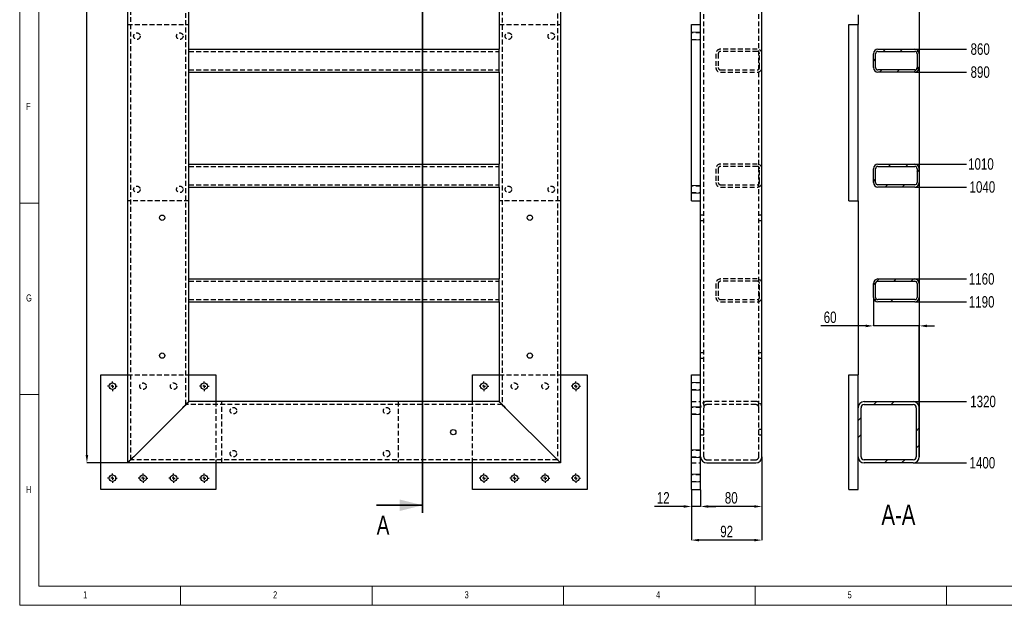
# Model space of a CAD drawing. Header units: millimetres. Extents: x 5 to 589, y -18 to 415.
# Tile 1 of 10: x 5 to 262, y 5 to 158. Entities that reach past the tile are written whole.
import ezdxf

# ---------------------------------------------------------------- set-up
doc = ezdxf.new("R2010")
doc.units = ezdxf.units.MM
doc.header["$PDSIZE"] = -1
doc.linetypes.add('CENTERX2', pattern=[20.32, 12.7, -2.54, 2.54, -2.54])
doc.linetypes.add('HIDDEN', pattern=[1.905, 1.27, -0.635])
for name, color, linetype in [('COTES', 1, 'Continuous'), ('NOTES', 6, 'Continuous'), ('TRAIT-FINS', 9, 'Continuous'), ('TRAIT-MIXTES', 3, 'CENTERX2'), ('TRAIT-TIRET', 2, 'HIDDEN')]:
    doc.layers.add(name, color=color, linetype=linetype)
doc.layers.add('TRAIT-FORT', color=4, linetype='Continuous', lineweight=25)
doc.styles.add('SLDTEXTSTYLE0', font='TXT', dxfattribs={"width": 0.75})
doc.dimstyles.new('SLDDIMSTYLE0', dxfattribs={"dimtxt": 3, "dimasz": 2, "dimexe": 0, "dimexo": 0.0625, "dimgap": 0.75, "dimtad": 1, "dimdec": 0, "dimlfac": 5, "dimrnd": 1e-09, "dimzin": 12, "dimdsep": 46, "dimtxsty": 'SLDTEXTSTYLE0', "dimsah": 1, "dimcen": 0.09, "dimadec": 0, "dimazin": 3, "dimtfac": 1, "dimtdec": 0, "dimtofl": 0, "dimtmove": 0, "dimatfit": 3, "dimfxl": 1, "dimfrac": 2, "dimtolj": 1, "dimtzin": 12, "dimarcsym": 0})
doc.dimstyles.new('SLDDIMSTYLE1', dxfattribs={"dimtxt": 3, "dimasz": 2, "dimexe": 0, "dimexo": 0.0625, "dimgap": 0.75, "dimtad": 1, "dimdec": 0, "dimlfac": 5, "dimrnd": 1e-09, "dimzin": 12, "dimdsep": 46, "dimtxsty": 'SLDTEXTSTYLE0', "dimsah": 1, "dimcen": 0.09, "dimadec": 0, "dimazin": 3, "dimtfac": 1, "dimtdec": 0, "dimtmove": 0, "dimatfit": 0, "dimfxl": 1, "dimfrac": 2, "dimtolj": 1, "dimtzin": 12, "dimarcsym": 0})
doc.dimstyles.new('SLDDIMSTYLE3', dxfattribs={"dimtxt": 3, "dimasz": 2, "dimexe": 0, "dimexo": 0.0625, "dimgap": 0.75, "dimtad": 0, "dimtih": 1, "dimtoh": 1, "dimdec": 0, "dimlfac": 5, "dimrnd": 1e-09, "dimzin": 12, "dimdsep": 46, "dimtxsty": 'SLDTEXTSTYLE0', "dimsah": 1, "dimcen": 0.09, "dimadec": 0, "dimazin": 3, "dimtfac": 1, "dimtdec": 0, "dimtofl": 0, "dimtmove": 0, "dimatfit": 3, "dimfxl": 1, "dimfrac": 2, "dimtolj": 1, "dimtzin": 12, "dimarcsym": 0})
pattern_1 = [(45, (0, 0), (-13.4704, 13.4704), []), (45, (4.49, 2e-323), (-13.4704, 13.4704), []), (45, (8.98, 4e-323), (-13.4704, 13.4704), []), (45, (13.47, 6e-323), (-13.4704, 13.4704), [])]

# ---------------------------------------------------------------- blocks, each defined once
blk = doc.blocks.new('_D_2')
at = {"layer": 'COTES', "color": 0, "lineweight": -2, "transparency": 16777216}
for p, q in [((33.14, 322.2), (22.56, 322.2)), ((22.56, 44.2), (22.56, 320.2)), ((33.14, 42.2), (22.56, 42.2))]:
    blk.add_line(p, q, dxfattribs=at)
at = {"layer": 'COTES', "color": 0, "transparency": 16777216}
for points in [[(22.22, 320.2), (22.89, 320.2), (22.56, 322.2)], [(22.22, 44.2), (22.89, 44.2), (22.56, 42.2)]]:
    blk.add_solid(points, dxfattribs=at)
at = {"layer": 'Defpoints', "color": 0, "transparency": 16777216}
for p in [(22.56, 322.2), (33.2, 322.2), (33.2, 42.2)]:
    blk.add_point(p, dxfattribs=at)
at = {"layer": 'COTES', "color": 0, "transparency": 16777216, "insert": (18.81, 182.2), "char_height": 3, "attachment_point": 2, "rotation": 90, "style": 'SLDTEXTSTYLE0'}
blk.add_mtext('\\A1;1400', dxfattribs=at)
blk = doc.blocks.new('SW_CENTERMARKSYMBOL_1')
at = {"layer": 'TRAIT-MIXTES', "color": 0}
for p, q in [((-0.8, 0), (-1.25, 0)), ((0, 0), (-0.4, 0)), ((0, 0.8), (0, 1.25)), ((0, 0), (0, 0.4)), ((0, 0), (0, -0.4)), ((0, 0), (0.4, 0)), ((0.8, 0), (1.25, 0)), ((0, -0.8), (0, -1.25))]:
    blk.add_line(p, q, dxfattribs=at)
blk = doc.blocks.new('SW_CENTERMARKSYMBOL_2')
at = {"layer": 'TRAIT-MIXTES', "color": 0}
for p, q in [((-0.8, 0), (-1.25, 0)), ((0, 0), (-0.4, 0)), ((0, 0.8), (0, 1.25)), ((0, 0), (0, 0.4)), ((0, 0), (0, -0.4)), ((0, 0), (0.4, 0)), ((0.8, 0), (1.25, 0)), ((0, -0.8), (0, -1.25))]:
    blk.add_line(p, q, dxfattribs=at)
blk = doc.blocks.new('SW_CENTERMARKSYMBOL_3')
at = {"layer": 'TRAIT-MIXTES', "color": 0}
for p, q in [((-0.8, 0), (-1.25, 0)), ((0, 0), (-0.4, 0)), ((0, 0.8), (0, 1.25)), ((0, 0), (0, 0.4)), ((0, 0), (0, -0.4)), ((0, 0), (0.4, 0)), ((0.8, 0), (1.25, 0)), ((0, -0.8), (0, -1.25))]:
    blk.add_line(p, q, dxfattribs=at)
blk = doc.blocks.new('SW_CENTERMARKSYMBOL_4')
at = {"layer": 'TRAIT-MIXTES', "color": 0}
for p, q in [((-0.8, 0), (-1.25, 0)), ((0, 0), (-0.4, 0)), ((0, 0.8), (0, 1.25)), ((0, 0), (0, 0.4)), ((0, 0), (0, -0.4)), ((0, 0), (0.4, 0)), ((0.8, 0), (1.25, 0)), ((0, -0.8), (0, -1.25))]:
    blk.add_line(p, q, dxfattribs=at)
blk = doc.blocks.new('SW_CENTERMARKSYMBOL_5')
at = {"layer": 'TRAIT-MIXTES', "color": 0}
for p, q in [((-0.8, 0), (-1.25, 0)), ((0, 0), (-0.4, 0)), ((0, 0.8), (0, 1.25)), ((0, 0), (0, 0.4)), ((0, 0), (0, -0.4)), ((0, 0), (0.4, 0)), ((0.8, 0), (1.25, 0)), ((0, -0.8), (0, -1.25))]:
    blk.add_line(p, q, dxfattribs=at)
blk = doc.blocks.new('SW_CENTERMARKSYMBOL_6')
at = {"layer": 'TRAIT-MIXTES', "color": 0}
for p, q in [((-0.8, 0), (-1.25, 0)), ((0, 0), (-0.4, 0)), ((0, 0.8), (0, 1.25)), ((0, 0), (0, 0.4)), ((0, 0), (0, -0.4)), ((0, 0), (0.4, 0)), ((0.8, 0), (1.25, 0)), ((0, -0.8), (0, -1.25))]:
    blk.add_line(p, q, dxfattribs=at)
blk = doc.blocks.new('SW_CENTERMARKSYMBOL_11')
at = {"layer": 'TRAIT-MIXTES', "color": 0}
for p, q in [((-0.8, 0), (-1.25, 0)), ((0, 0), (-0.4, 0)), ((0, 0.8), (0, 1.25)), ((0, 0), (0, 0.4)), ((0, 0), (0, -0.4)), ((0, 0), (0.4, 0)), ((0.8, 0), (1.25, 0)), ((0, -0.8), (0, -1.25))]:
    blk.add_line(p, q, dxfattribs=at)
blk = doc.blocks.new('SW_CENTERMARKSYMBOL_12')
at = {"layer": 'TRAIT-MIXTES', "color": 0}
for p, q in [((-0.8, 0), (-1.25, 0)), ((0, 0), (-0.4, 0)), ((0, 0.8), (0, 1.25)), ((0, 0), (0, 0.4)), ((0, 0), (0, -0.4)), ((0, 0), (0.4, 0)), ((0.8, 0), (1.25, 0)), ((0, -0.8), (0, -1.25))]:
    blk.add_line(p, q, dxfattribs=at)
blk = doc.blocks.new('SW_CENTERMARKSYMBOL_13')
at = {"layer": 'TRAIT-MIXTES', "color": 0}
for p, q in [((-0.8, 0), (-1.25, 0)), ((0, 0), (-0.4, 0)), ((0, 0.8), (0, 1.25)), ((0, 0), (0, 0.4)), ((0, 0), (0, -0.4)), ((0, 0), (0.4, 0)), ((0.8, 0), (1.25, 0)), ((0, -0.8), (0, -1.25))]:
    blk.add_line(p, q, dxfattribs=at)
blk = doc.blocks.new('SW_CENTERMARKSYMBOL_14')
at = {"layer": 'TRAIT-MIXTES', "color": 0}
for p, q in [((-0.8, 0), (-1.25, 0)), ((0, 0), (-0.4, 0)), ((0, 0.8), (0, 1.25)), ((0, 0), (0, 0.4)), ((0, 0), (0, -0.4)), ((0, 0), (0.4, 0)), ((0.8, 0), (1.25, 0)), ((0, -0.8), (0, -1.25))]:
    blk.add_line(p, q, dxfattribs=at)
blk = doc.blocks.new('SW_CENTERMARKSYMBOL_15')
at = {"layer": 'TRAIT-MIXTES', "color": 0}
for p, q in [((-0.8, 0), (-1.25, 0)), ((0, 0), (-0.4, 0)), ((0, 0.8), (0, 1.25)), ((0, 0), (0, 0.4)), ((0, 0), (0, -0.4)), ((0, 0), (0.4, 0)), ((0.8, 0), (1.25, 0)), ((0, -0.8), (0, -1.25))]:
    blk.add_line(p, q, dxfattribs=at)
blk = doc.blocks.new('SW_CENTERMARKSYMBOL_16')
at = {"layer": 'TRAIT-MIXTES', "color": 0}
for p, q in [((-0.8, 0), (-1.25, 0)), ((0, 0), (-0.4, 0)), ((0, 0.8), (0, 1.25)), ((0, 0), (0, 0.4)), ((0, 0), (0, -0.4)), ((0, 0), (0.4, 0)), ((0.8, 0), (1.25, 0)), ((0, -0.8), (0, -1.25))]:
    blk.add_line(p, q, dxfattribs=at)
blk = doc.blocks.new('_D_17')
at = {"layer": 'COTES', "color": 0, "lineweight": -2, "transparency": 16777216}
blk.add_line((238.75, 150.2), (252.23, 150.2), dxfattribs=at)
at = {"layer": 'Defpoints', "color": 0, "transparency": 16777216}
for p in [(238.29, 322.2), (238.69, 150.2), (252.23, 150.2)]:
    blk.add_point(p, dxfattribs=at)
at = {"layer": 'COTES', "color": 0, "transparency": 16777216, "insert": (255.79, 150.2), "char_height": 3, "attachment_point": 5, "style": 'SLDTEXTSTYLE0'}
blk.add_mtext('\\A1;860', dxfattribs=at)
blk = doc.blocks.new('_D_18')
at = {"layer": 'COTES', "color": 0, "lineweight": -2, "transparency": 16777216}
blk.add_line((238.75, 144.2), (252.23, 144.2), dxfattribs=at)
at = {"layer": 'Defpoints', "color": 0, "transparency": 16777216}
for p in [(238.29, 322.2), (238.69, 144.2), (252.23, 144.2)]:
    blk.add_point(p, dxfattribs=at)
at = {"layer": 'COTES', "color": 0, "transparency": 16777216, "insert": (255.79, 144.2), "char_height": 3, "attachment_point": 5, "style": 'SLDTEXTSTYLE0'}
blk.add_mtext('\\A1;890', dxfattribs=at)
blk = doc.blocks.new('_D_19')
at = {"layer": 'COTES', "color": 0, "lineweight": -2, "transparency": 16777216}
blk.add_line((238.75, 120.2), (252.23, 120.2), dxfattribs=at)
at = {"layer": 'Defpoints', "color": 0, "transparency": 16777216}
for p in [(238.29, 322.2), (238.69, 120.2), (252.23, 120.2)]:
    blk.add_point(p, dxfattribs=at)
at = {"layer": 'COTES', "color": 0, "transparency": 16777216, "insert": (255.98, 120.2), "char_height": 3, "attachment_point": 5, "style": 'SLDTEXTSTYLE0'}
blk.add_mtext('\\A1;1010', dxfattribs=at)
blk = doc.blocks.new('_D_20')
at = {"layer": 'COTES', "color": 0, "lineweight": -2, "transparency": 16777216}
blk.add_line((238.75, 114.2), (252.23, 114.2), dxfattribs=at)
at = {"layer": 'Defpoints', "color": 0, "transparency": 16777216}
for p in [(238.29, 322.2), (238.69, 114.2), (252.23, 114.2)]:
    blk.add_point(p, dxfattribs=at)
at = {"layer": 'COTES', "color": 0, "transparency": 16777216, "insert": (256.36, 114.2), "char_height": 3, "attachment_point": 5, "style": 'SLDTEXTSTYLE0'}
blk.add_mtext('\\A1;1040', dxfattribs=at)
blk = doc.blocks.new('_D_21')
at = {"layer": 'COTES', "color": 0, "lineweight": -2, "transparency": 16777216}
blk.add_line((238.75, 90.2), (252.23, 90.2), dxfattribs=at)
at = {"layer": 'Defpoints', "color": 0, "transparency": 16777216}
for p in [(238.29, 322.2), (238.69, 90.2), (252.23, 90.2)]:
    blk.add_point(p, dxfattribs=at)
at = {"layer": 'COTES', "color": 0, "transparency": 16777216, "insert": (256.17, 90.2), "char_height": 3, "attachment_point": 5, "style": 'SLDTEXTSTYLE0'}
blk.add_mtext('\\A1;1160', dxfattribs=at)
blk = doc.blocks.new('_D_22')
at = {"layer": 'COTES', "color": 0, "lineweight": -2, "transparency": 16777216}
blk.add_line((238.75, 84.2), (252.23, 84.2), dxfattribs=at)
at = {"layer": 'Defpoints', "color": 0, "transparency": 16777216}
for p in [(238.29, 322.2), (238.69, 84.2), (252.23, 84.2)]:
    blk.add_point(p, dxfattribs=at)
at = {"layer": 'COTES', "color": 0, "transparency": 16777216, "insert": (256.17, 84.2), "char_height": 3, "attachment_point": 5, "style": 'SLDTEXTSTYLE0'}
blk.add_mtext('\\A1;1190', dxfattribs=at)
blk = doc.blocks.new('_D_23')
at = {"layer": 'COTES', "color": 0, "lineweight": -2, "transparency": 16777216}
blk.add_line((238.35, 58.2), (252.23, 58.2), dxfattribs=at)
at = {"layer": 'Defpoints', "color": 0, "transparency": 16777216}
for p in [(238.29, 322.2), (238.29, 58.2), (252.23, 58.2)]:
    blk.add_point(p, dxfattribs=at)
at = {"layer": 'COTES', "color": 0, "transparency": 16777216, "insert": (256.54, 58.2), "char_height": 3, "attachment_point": 5, "style": 'SLDTEXTSTYLE0'}
blk.add_mtext('\\A1;1320', dxfattribs=at)
blk = doc.blocks.new('_D_24')
at = {"layer": 'COTES', "color": 0, "lineweight": -2, "transparency": 16777216}
blk.add_line((238.35, 42.2), (252.23, 42.2), dxfattribs=at)
at = {"layer": 'Defpoints', "color": 0, "transparency": 16777216}
for p in [(238.29, 322.2), (238.29, 42.2), (252.23, 42.2)]:
    blk.add_point(p, dxfattribs=at)
at = {"layer": 'COTES', "color": 0, "transparency": 16777216, "insert": (256.36, 42.2), "char_height": 3, "attachment_point": 5, "style": 'SLDTEXTSTYLE0'}
blk.add_mtext('\\A1;1400', dxfattribs=at)
blk = doc.blocks.new('_D_25')
at = {"layer": 'COTES', "color": 0, "lineweight": -2, "transparency": 16777216}
for p, q in [((227.89, 85.33), (227.89, 77.95)), ((225.89, 77.95), (214.16, 77.95)), ((239.89, 77.95), (227.89, 77.95)), ((239.89, 43.86), (239.89, 77.95)), ((241.89, 77.95), (243.89, 77.95))]:
    blk.add_line(p, q, dxfattribs=at)
at = {"layer": 'COTES', "color": 0, "transparency": 16777216}
for points in [[(225.89, 78.28), (225.89, 77.61), (227.89, 77.95)], [(241.89, 78.28), (241.89, 77.61), (239.89, 77.95)]]:
    blk.add_solid(points, dxfattribs=at)
at = {"layer": 'Defpoints', "color": 0, "transparency": 16777216}
for p in [(227.89, 85.4), (227.89, 77.95), (239.89, 43.8)]:
    blk.add_point(p, dxfattribs=at)
at = {"layer": 'COTES', "color": 0, "transparency": 16777216, "insert": (216.6, 81.7), "char_height": 3, "attachment_point": 2, "style": 'SLDTEXTSTYLE0'}
blk.add_mtext('\\A1;60', dxfattribs=at)
blk = doc.blocks.new('_D_74')
at = {"layer": 'COTES', "color": 0, "lineweight": -2, "transparency": 16777216}
for p, q in [((198.79, 43.73), (198.79, 22.02)), ((180.39, 35.13), (180.39, 22.02)), ((196.79, 22.02), (182.39, 22.02))]:
    blk.add_line(p, q, dxfattribs=at)
at = {"layer": 'COTES', "color": 0, "transparency": 16777216}
for points in [[(182.39, 22.35), (182.39, 21.68), (180.39, 22.02)], [(196.79, 22.35), (196.79, 21.68), (198.79, 22.02)]]:
    blk.add_solid(points, dxfattribs=at)
at = {"layer": 'Defpoints', "color": 0, "transparency": 16777216}
for p in [(198.79, 43.8), (180.39, 35.2), (180.39, 22.02)]:
    blk.add_point(p, dxfattribs=at)
at = {"layer": 'COTES', "color": 0, "transparency": 16777216, "insert": (189.59, 25.77), "char_height": 3, "attachment_point": 2, "style": 'SLDTEXTSTYLE0'}
blk.add_mtext('\\A1;92', dxfattribs=at)
blk = doc.blocks.new('_D_75')
at = {"layer": 'COTES', "color": 0, "lineweight": -2, "transparency": 16777216}
for p, q in [((180.39, 35.13), (180.39, 30.81)), ((182.79, 35.13), (182.79, 30.81)), ((178.39, 30.81), (170.78, 30.81)), ((182.79, 30.81), (180.39, 30.81)), ((184.79, 30.81), (186.79, 30.81))]:
    blk.add_line(p, q, dxfattribs=at)
at = {"layer": 'COTES', "color": 0, "transparency": 16777216}
for points in [[(178.39, 31.14), (178.39, 30.47), (180.39, 30.81)], [(184.79, 31.14), (184.79, 30.47), (182.79, 30.81)]]:
    blk.add_solid(points, dxfattribs=at)
at = {"layer": 'Defpoints', "color": 0, "transparency": 16777216}
for p in [(180.39, 35.2), (182.79, 35.2), (182.79, 30.81)]:
    blk.add_point(p, dxfattribs=at)
at = {"layer": 'COTES', "color": 0, "transparency": 16777216, "insert": (173.03, 34.56), "char_height": 3, "attachment_point": 2, "style": 'SLDTEXTSTYLE0'}
blk.add_mtext('\\A1;12', dxfattribs=at)
blk = doc.blocks.new('_D_76')
at = {"layer": 'COTES', "color": 0, "lineweight": -2, "transparency": 16777216}
for p, q in [((198.79, 43.73), (198.79, 30.81)), ((182.79, 35.13), (182.79, 30.81)), ((196.79, 30.81), (184.79, 30.81))]:
    blk.add_line(p, q, dxfattribs=at)
at = {"layer": 'COTES', "color": 0, "transparency": 16777216}
for points in [[(184.79, 31.14), (184.79, 30.47), (182.79, 30.81)], [(196.79, 31.14), (196.79, 30.47), (198.79, 30.81)]]:
    blk.add_solid(points, dxfattribs=at)
at = {"layer": 'Defpoints', "color": 0, "transparency": 16777216}
for p in [(198.79, 43.8), (182.79, 35.2), (182.79, 30.81)]:
    blk.add_point(p, dxfattribs=at)
at = {"layer": 'COTES', "color": 0, "transparency": 16777216, "insert": (190.79, 34.56), "char_height": 3, "attachment_point": 2, "style": 'SLDTEXTSTYLE0'}
blk.add_mtext('\\A1;80', dxfattribs=at)

msp = doc.modelspace()

# ---------------------------------------------------------------- hatches: boundary and pattern name
at = {"layer": 'TRAIT-FINS'}
h = msp.add_hatch(dxfattribs=at)
h.set_pattern_fill('DIN 201 ACIER ET FONTE', color=256, style=0, pattern_type=2)
h.set_pattern_definition(pattern_1)
edge = h.paths.add_edge_path(flags=0)
edge.add_arc((238.69, 145.4), 1.2, 270, 360)
edge.add_line((239.89, 145.4), (239.89, 149))
edge.add_arc((238.69, 149), 1.2, 0, 90)
edge.add_line((238.69, 150.2), (229.09, 150.2))
edge.add_arc((229.09, 149), 1.2, 90, 180)
edge.add_line((227.89, 149), (227.89, 145.4))
edge.add_arc((229.09, 145.4), 1.2, 180, 270)
edge.add_line((229.09, 144.2), (238.69, 144.2))
edge = h.paths.add_edge_path(flags=0)
edge.add_line((239.29, 149), (239.29, 145.4))
edge.add_arc((238.69, 145.4), 0.6, 270, 360, ccw=False)
edge.add_line((238.69, 144.8), (229.09, 144.8))
edge.add_arc((229.09, 145.4), 0.6, 180, 270, ccw=False)
edge.add_line((228.49, 145.4), (228.49, 149))
edge.add_arc((229.09, 149), 0.6, 90, 180, ccw=False)
edge.add_line((229.09, 149.6), (238.69, 149.6))
edge.add_arc((238.69, 149), 0.6, 0, 90, ccw=False)
h = msp.add_hatch(dxfattribs=at)
h.set_pattern_fill('DIN 201 ACIER ET FONTE', color=256, style=0, pattern_type=2)
h.set_pattern_definition(pattern_1)
edge = h.paths.add_edge_path(flags=0)
edge.add_arc((238.69, 115.4), 1.2, 270, 360)
edge.add_line((239.89, 115.4), (239.89, 119))
edge.add_arc((238.69, 119), 1.2, 0, 90)
edge.add_line((238.69, 120.2), (229.09, 120.2))
edge.add_arc((229.09, 119), 1.2, 90, 180)
edge.add_line((227.89, 119), (227.89, 115.4))
edge.add_arc((229.09, 115.4), 1.2, 180, 270)
edge.add_line((229.09, 114.2), (238.69, 114.2))
edge = h.paths.add_edge_path(flags=0)
edge.add_line((239.29, 119), (239.29, 115.4))
edge.add_arc((238.69, 115.4), 0.6, 270, 360, ccw=False)
edge.add_line((238.69, 114.8), (229.09, 114.8))
edge.add_arc((229.09, 115.4), 0.6, 180, 270, ccw=False)
edge.add_line((228.49, 115.4), (228.49, 119))
edge.add_arc((229.09, 119), 0.6, 90, 180, ccw=False)
edge.add_line((229.09, 119.6), (238.69, 119.6))
edge.add_arc((238.69, 119), 0.6, 0, 90, ccw=False)
h = msp.add_hatch(dxfattribs=at)
h.set_pattern_fill('DIN 201 ACIER ET FONTE', color=256, style=0, pattern_type=2)
h.set_pattern_definition(pattern_1)
edge = h.paths.add_edge_path(flags=0)
edge.add_arc((238.69, 85.4), 1.2, 270, 360)
edge.add_line((239.89, 85.4), (239.89, 89))
edge.add_arc((238.69, 89), 1.2, 0, 90)
edge.add_line((238.69, 90.2), (229.09, 90.2))
edge.add_arc((229.09, 89), 1.2, 90, 180)
edge.add_line((227.89, 89), (227.89, 85.4))
edge.add_arc((229.09, 85.4), 1.2, 180, 270)
edge.add_line((229.09, 84.2), (238.69, 84.2))
edge = h.paths.add_edge_path(flags=0)
edge.add_line((239.29, 89), (239.29, 85.4))
edge.add_arc((238.69, 85.4), 0.6, 270, 360, ccw=False)
edge.add_line((238.69, 84.8), (229.09, 84.8))
edge.add_arc((229.09, 85.4), 0.6, 180, 270, ccw=False)
edge.add_line((228.49, 85.4), (228.49, 89))
edge.add_arc((229.09, 89), 0.6, 90, 180, ccw=False)
edge.add_line((229.09, 89.6), (238.69, 89.6))
edge.add_arc((238.69, 89), 0.6, 0, 90, ccw=False)
h = msp.add_hatch(dxfattribs=at)
h.set_pattern_fill('DIN 201 ACIER ET FONTE', color=256, style=0, pattern_type=2)
h.set_pattern_definition(pattern_1)
edge = h.paths.add_edge_path(flags=0)
edge.add_arc((238.29, 43.8), 1.6, 270, 360)
edge.add_line((239.89, 43.8), (239.89, 56.6))
edge.add_arc((238.29, 56.6), 1.6, 0, 90)
edge.add_line((238.29, 58.2), (225.49, 58.2))
edge.add_arc((225.49, 56.6), 1.6, 90, 180)
edge.add_line((223.89, 56.6), (223.89, 43.8))
edge.add_arc((225.49, 43.8), 1.6, 180, 270)
edge.add_line((225.49, 42.2), (238.29, 42.2))
edge = h.paths.add_edge_path(flags=0)
edge.add_line((239.09, 56.6), (239.09, 43.8))
edge.add_arc((238.29, 43.8), 0.8, 270, 360, ccw=False)
edge.add_line((238.29, 43), (225.49, 43))
edge.add_arc((225.49, 43.8), 0.8, 180, 270, ccw=False)
edge.add_line((224.69, 43.8), (224.69, 56.6))
edge.add_arc((225.49, 56.6), 0.8, 90, 180, ccw=False)
edge.add_line((225.49, 57.4), (238.29, 57.4))
edge.add_arc((238.29, 56.6), 0.8, 0, 90, ccw=False)

# ---------------------------------------------------------------- linework, layer by layer
at = {"lineweight": 18}
for p, q in [((5, 415), (5, 5)), ((10, 410), (10, 10)), ((5, 110), (10, 110)), ((10, 60), (5, 60)), ((10, 10), (584, 10)), ((47, 5), (47, 10)), ((97, 10), (97, 5)), ((147, 5), (147, 10)), ((197, 10), (197, 5)), ((247, 5), (247, 10)), ((5, 5), (589, 5))]:
    msp.add_line(p, q, dxfattribs=at)
at = {"lineweight": 35}
for p, q in [((110.2, 333.66), (110.2, 29.12)), ((98.2, 31.12), (110.2, 31.12))]:
    msp.add_line(p, q, dxfattribs=at)
msp.add_solid([(110.2, 31.12), (104.2, 32.62), (104.2, 29.62)], dxfattribs=at)
at = {"layer": 'TRAIT-FINS', "lineweight": 18}
for p, q in [((180.39, 154.6), (182.79, 154.6)), ((180.39, 154.6), (182.79, 154.6)), ((180.39, 154.6), (182.79, 154.6)), ((180.39, 154.6), (182.79, 154.6)), ((182.79, 152.6), (182.79, 154.6)), ((182.79, 152.6), (182.79, 154.6)), ((182.79, 152.6), (182.79, 154.6)), ((182.79, 152.6), (182.79, 154.6)), ((180.39, 152.6), (182.79, 152.6)), ((180.39, 152.6), (182.79, 152.6)), ((180.39, 152.6), (182.79, 152.6)), ((180.39, 152.6), (182.79, 152.6)), ((180.39, 114.6), (182.79, 114.6)), ((180.39, 114.6), (182.79, 114.6)), ((180.39, 114.6), (182.79, 114.6)), ((180.39, 114.6), (182.79, 114.6)), ((182.79, 112.6), (182.79, 114.6)), ((182.79, 112.6), (182.79, 114.6)), ((182.79, 112.6), (182.79, 114.6)), ((182.79, 112.6), (182.79, 114.6)), ((180.39, 112.6), (182.79, 112.6)), ((180.39, 112.6), (182.79, 112.6)), ((180.39, 112.6), (182.79, 112.6)), ((180.39, 112.6), (182.79, 112.6)), ((180.39, 63.2), (182.79, 63.2)), ((180.39, 63.2), (182.79, 63.2)), ((180.39, 63.2), (182.79, 63.2)), ((180.39, 63.2), (182.79, 63.2)), ((180.39, 63.2), (182.79, 63.2)), ((180.39, 63.2), (182.79, 63.2)), ((180.39, 63.2), (182.79, 63.2)), ((180.39, 63.2), (182.79, 63.2)), ((182.79, 61.2), (182.79, 63.2)), ((182.79, 61.2), (182.79, 63.2)), ((182.79, 61.2), (182.79, 63.2)), ((182.79, 61.2), (182.79, 63.2)), ((182.79, 61.2), (182.79, 63.2)), ((182.79, 61.2), (182.79, 63.2)), ((182.79, 61.2), (182.79, 63.2)), ((182.79, 61.2), (182.79, 63.2)), ((180.39, 61.2), (182.79, 61.2)), ((180.39, 61.2), (182.79, 61.2)), ((180.39, 61.2), (182.79, 61.2)), ((180.39, 61.2), (182.79, 61.2)), ((180.39, 61.2), (182.79, 61.2)), ((180.39, 61.2), (182.79, 61.2)), ((180.39, 61.2), (182.79, 61.2)), ((180.39, 61.2), (182.79, 61.2)), ((180.39, 56.8), (182.79, 56.8)), ((180.39, 56.8), (182.79, 56.8)), ((180.39, 54.8), (182.79, 54.8)), ((180.39, 54.8), (182.79, 54.8)), ((180.39, 45.6), (182.79, 45.6)), ((180.39, 45.6), (182.79, 45.6)), ((180.39, 43.6), (182.79, 43.6)), ((180.39, 43.6), (182.79, 43.6)), ((180.39, 39.2), (182.79, 39.2)), ((180.39, 39.2), (182.79, 39.2)), ((180.39, 39.2), (182.79, 39.2)), ((180.39, 39.2), (182.79, 39.2)), ((180.39, 39.2), (182.79, 39.2)), ((180.39, 39.2), (182.79, 39.2)), ((180.39, 39.2), (182.79, 39.2)), ((180.39, 39.2), (182.79, 39.2)), ((182.79, 37.2), (182.79, 39.2)), ((182.79, 37.2), (182.79, 39.2)), ((182.79, 37.2), (182.79, 39.2)), ((182.79, 37.2), (182.79, 39.2)), ((182.79, 37.2), (182.79, 39.2)), ((182.79, 37.2), (182.79, 39.2)), ((182.79, 37.2), (182.79, 39.2)), ((182.79, 37.2), (182.79, 39.2)), ((180.39, 37.2), (182.79, 37.2)), ((180.39, 37.2), (182.79, 37.2)), ((180.39, 37.2), (182.79, 37.2)), ((180.39, 37.2), (182.79, 37.2)), ((180.39, 37.2), (182.79, 37.2)), ((180.39, 37.2), (182.79, 37.2)), ((180.39, 37.2), (182.79, 37.2)), ((180.39, 37.2), (182.79, 37.2))]:
    msp.add_line(p, q, dxfattribs=at)
at = {"layer": 'TRAIT-FORT', "lineweight": 25}
for p, q in [((33.2, 42.2), (33.2, 322.2)), ((146.2, 322.2), (146.2, 42.2)), ((198.79, 43.8), (198.79, 320.6)), ((182.79, 156.6), (182.79, 215.2)), ((49.2, 150.2), (49.2, 178.2)), ((130.2, 178.2), (130.2, 150.2)), ((239.89, 179.8), (239.89, 149)), ((223.89, 159.2), (223.89, 156.6)), ((180.39, 156.6), (182.79, 156.6)), ((180.39, 110.6), (180.39, 156.6)), ((182.79, 110.6), (182.79, 156.6)), ((221.49, 110.6), (221.49, 156.6)), ((221.49, 156.6), (223.89, 156.6)), ((223.89, 110.6), (223.89, 156.6)), ((49.2, 150.2), (130.2, 150.2)), ((49.2, 149), (49.2, 150.2)), ((130.2, 149), (130.2, 150.2)), ((229.09, 150.2), (238.69, 150.2)), ((229.09, 149.6), (238.69, 149.6)), ((49.2, 145.4), (49.2, 149)), ((130.2, 145.4), (130.2, 149)), ((227.89, 145.4), (227.89, 149)), ((228.49, 145.4), (228.49, 149)), ((239.29, 149), (239.29, 145.4)), ((239.89, 149), (239.89, 145.4)), ((49.2, 144.2), (49.2, 145.4)), ((49.2, 120.2), (49.2, 144.2)), ((49.2, 144.2), (130.2, 144.2)), ((130.2, 144.2), (130.2, 145.4)), ((130.2, 144.2), (130.2, 120.2)), ((238.69, 144.8), (229.09, 144.8)), ((238.69, 144.2), (229.09, 144.2)), ((239.89, 145.4), (239.89, 119)), ((49.2, 120.2), (130.2, 120.2)), ((49.2, 119), (49.2, 120.2)), ((49.2, 115.4), (49.2, 119)), ((130.2, 119), (130.2, 120.2)), ((130.2, 115.4), (130.2, 119)), ((227.89, 115.4), (227.89, 119)), ((228.49, 115.4), (228.49, 119)), ((229.09, 120.2), (238.69, 120.2)), ((229.09, 119.6), (238.69, 119.6)), ((239.29, 119), (239.29, 115.4)), ((239.89, 119), (239.89, 115.4)), ((49.2, 114.2), (49.2, 115.4)), ((49.2, 90.2), (49.2, 114.2)), ((49.2, 114.2), (130.2, 114.2)), ((130.2, 114.2), (130.2, 115.4)), ((130.2, 114.2), (130.2, 90.2)), ((238.69, 114.8), (229.09, 114.8)), ((238.69, 114.2), (229.09, 114.2)), ((239.89, 115.4), (239.89, 89)), ((180.39, 110.6), (182.79, 110.6)), ((182.79, 65.2), (182.79, 110.6)), ((221.49, 110.6), (223.89, 110.6)), ((223.89, 110.6), (223.89, 65.2)), ((49.2, 90.2), (130.2, 90.2)), ((49.2, 89), (49.2, 90.2)), ((130.2, 89), (130.2, 90.2)), ((229.09, 90.2), (238.69, 90.2)), ((49.2, 85.4), (49.2, 89)), ((130.2, 85.4), (130.2, 89)), ((227.89, 85.4), (227.89, 89)), ((228.49, 85.4), (228.49, 89)), ((229.09, 89.6), (238.69, 89.6)), ((239.29, 89), (239.29, 85.4)), ((239.89, 89), (239.89, 85.4)), ((49.2, 84.2), (49.2, 85.4)), ((130.2, 84.2), (130.2, 85.4)), ((239.89, 85.4), (239.89, 56.6)), ((49.2, 58.2), (49.2, 84.2)), ((49.2, 84.2), (130.2, 84.2)), ((130.2, 84.2), (130.2, 58.2)), ((238.69, 84.8), (229.09, 84.8)), ((238.69, 84.2), (229.09, 84.2)), ((26.2, 35.2), (26.2, 65.2)), ((26.2, 65.2), (33.2, 65.2)), ((49.2, 65.2), (56.2, 65.2)), ((56.2, 65.2), (56.2, 58.2)), ((123.2, 58.2), (123.2, 65.2)), ((123.2, 65.2), (130.2, 65.2)), ((146.2, 65.2), (153.2, 65.2)), ((153.2, 65.2), (153.2, 35.2)), ((180.39, 35.2), (180.39, 65.2)), ((180.39, 65.2), (182.79, 65.2)), ((182.79, 35.2), (182.79, 65.2)), ((221.49, 35.2), (221.49, 65.2)), ((221.49, 65.2), (223.89, 65.2)), ((223.89, 56.6), (223.89, 65.2)), ((34.8, 43.8), (47.6, 56.6)), ((130.2, 58.2), (49.2, 58.2)), ((144.6, 43.8), (131.8, 56.6)), ((223.89, 43.8), (223.89, 56.6)), ((224.69, 43.8), (224.69, 56.6)), ((225.49, 58.2), (238.29, 58.2)), ((225.49, 57.4), (238.29, 57.4)), ((239.09, 56.6), (239.09, 43.8)), ((239.89, 56.6), (239.89, 43.8)), ((223.89, 35.2), (223.89, 43.8)), ((146.2, 42.2), (33.2, 42.2)), ((56.2, 42.2), (56.2, 35.2)), ((123.2, 35.2), (123.2, 42.2)), ((184.39, 42.2), (197.19, 42.2)), ((238.29, 43), (225.49, 43)), ((238.29, 42.2), (225.49, 42.2)), ((56.2, 35.2), (26.2, 35.2)), ((153.2, 35.2), (123.2, 35.2)), ((180.39, 35.2), (182.79, 35.2)), ((221.49, 35.2), (223.89, 35.2))]:
    msp.add_line(p, q, dxfattribs=at)
at = {"layer": 'TRAIT-FORT', "lineweight": 25, "flags": 128}
for points in [[(47.6, 56.6), (47.88, 56.87), (48.15, 57.14), (48.4, 57.4), (48.63, 57.62), (48.83, 57.82), (48.99, 57.98), (49.11, 58.1), (49.18, 58.17), (49.2, 58.2)], [(49.2, 58.2), (49.17, 58.16), (49.08, 58.07), (48.93, 57.93), (48.73, 57.73), (48.49, 57.48), (48.21, 57.21), (47.91, 56.91), (47.6, 56.6)], [(131.8, 56.6), (131.49, 56.91), (131.19, 57.21), (130.91, 57.48), (130.67, 57.73), (130.47, 57.93), (130.32, 58.07), (130.23, 58.16), (130.2, 58.2)], [(130.2, 58.2), (130.23, 58.16), (130.32, 58.07), (130.47, 57.93), (130.67, 57.73), (130.91, 57.48), (131.19, 57.21), (131.49, 56.91), (131.8, 56.6)], [(146.2, 42.2), (146.18, 42.22), (146.11, 42.29), (145.99, 42.41), (145.83, 42.57), (145.63, 42.77), (145.4, 43), (145.15, 43.25), (144.88, 43.52), (144.6, 43.8)], [(144.6, 43.8), (144.91, 43.48), (145.21, 43.18), (145.49, 42.91), (145.73, 42.66), (145.93, 42.47), (146.08, 42.32), (146.17, 42.23), (146.2, 42.2)]]:
    msp.add_lwpolyline(points, dxfattribs=at)
at = {"layer": 'TRAIT-FORT', "lineweight": 25}
for centre, radius in [((42.2, 106.2), 0.7), ((138.2, 106.2), 0.7), ((42.2, 70.2), 0.7), ((138.2, 70.2), 0.7), ((29.2, 62.2), 0.85), ((53.2, 62.2), 0.85), ((126.2, 62.2), 0.85), ((150.2, 62.2), 0.85), ((118.2, 50.2), 0.7), ((29.2, 38.2), 0.85), ((37.2, 38.2), 0.85), ((45.2, 38.2), 0.85), ((53.2, 38.2), 0.85), ((126.2, 38.2), 0.85), ((134.2, 38.2), 0.85), ((142.2, 38.2), 0.85), ((150.2, 38.2), 0.85)]:
    msp.add_circle(centre, radius, dxfattribs=at)
for centre, radius, start, end in [((229.09, 149), 1.2, 90, 180), ((229.09, 149), 0.6, 90, 180), ((238.69, 149), 1.2, 0, 90), ((238.69, 149), 0.6, 0, 90), ((229.09, 145.4), 1.2, 180, 270), ((229.09, 145.4), 0.6, 180, 270), ((238.69, 145.4), 1.2, 270, 0), ((238.69, 145.4), 0.6, 270, 0), ((229.09, 119), 1.2, 90, 180), ((229.09, 119), 0.6, 90, 180), ((238.69, 119), 1.2, 0, 90), ((238.69, 119), 0.6, 0, 90), ((229.09, 115.4), 1.2, 180, 270), ((229.09, 115.4), 0.6, 180, 270), ((238.69, 115.4), 1.2, 270, 0), ((238.69, 115.4), 0.6, 270, 0), ((229.09, 89), 1.2, 90, 180), ((238.69, 89), 1.2, 0, 90), ((229.09, 89), 0.6, 90, 180), ((238.69, 89), 0.6, 0, 90), ((229.09, 85.4), 1.2, 180, 270), ((229.09, 85.4), 0.6, 180, 270), ((238.69, 85.4), 1.2, 270, 0), ((238.69, 85.4), 0.6, 270, 0), ((225.49, 56.6), 1.6, 90, 180), ((225.49, 56.6), 0.8, 90, 180), ((238.29, 56.6), 1.6, 0, 90), ((238.29, 56.6), 0.8, 0, 90), ((332.51, -255.37), 422.05, 134.8601, 135.1672), ((332.51, -255.37), 422.05, 134.8601, 135.1672), ((184.39, 43.8), 1.6, 180, 270), ((197.19, 43.8), 1.6, 270, 0), ((225.49, 43.8), 1.6, 180, 270), ((225.49, 43.8), 0.8, 180, 270), ((238.29, 43.8), 0.8, 270, 0), ((238.29, 43.8), 1.6, 270, 0)]:
    msp.add_arc(centre, radius, start, end, dxfattribs=at)
at = {"layer": 'TRAIT-TIRET'}
for p, q in [((34, 43), (34, 321.4)), ((145.4, 321.4), (145.4, 43)), ((183.59, 43.8), (183.59, 320.6)), ((197.99, 43.8), (197.99, 320.6)), ((48.4, 57.4), (48.4, 307)), ((131, 307), (131, 57.4)), ((33.2, 156.6), (49.2, 156.6)), ((130.2, 156.6), (146.2, 156.6)), ((182.79, 154.45), (180.39, 154.45)), ((180.39, 152.75), (182.79, 152.75)), ((49.2, 149.6), (130.2, 149.6)), ((197.59, 150.2), (187.99, 150.2)), ((197.59, 149.6), (187.99, 149.6)), ((186.79, 149), (186.79, 145.4)), ((187.39, 149), (187.39, 145.4)), ((198.19, 145.4), (198.19, 149)), ((49.2, 144.8), (130.2, 144.8)), ((187.99, 144.8), (197.59, 144.8)), ((187.99, 144.2), (197.59, 144.2)), ((49.2, 119.6), (130.2, 119.6)), ((186.79, 119), (186.79, 115.4)), ((187.39, 119), (187.39, 115.4)), ((197.59, 120.2), (187.99, 120.2)), ((197.59, 119.6), (187.99, 119.6)), ((198.19, 115.4), (198.19, 119)), ((49.2, 114.8), (130.2, 114.8)), ((182.79, 114.45), (180.39, 114.45)), ((187.99, 114.8), (197.59, 114.8)), ((187.99, 114.2), (197.59, 114.2)), ((49.2, 110.6), (33.2, 110.6)), ((146.2, 110.6), (130.2, 110.6)), ((180.39, 112.75), (182.79, 112.75)), ((183.59, 106.9), (182.79, 106.9)), ((182.79, 105.5), (183.59, 105.5)), ((198.79, 106.9), (197.99, 106.9)), ((197.99, 105.5), (198.79, 105.5)), ((197.59, 90.2), (187.99, 90.2)), ((49.2, 89.6), (130.2, 89.6)), ((186.79, 89), (186.79, 85.4)), ((187.39, 89), (187.39, 85.4)), ((197.59, 89.6), (187.99, 89.6)), ((198.19, 85.4), (198.19, 89)), ((49.2, 84.8), (130.2, 84.8)), ((187.99, 84.8), (197.59, 84.8)), ((187.99, 84.2), (197.59, 84.2)), ((183.59, 70.9), (182.79, 70.9)), ((182.79, 69.5), (183.59, 69.5)), ((198.79, 70.9), (197.99, 70.9)), ((197.99, 69.5), (198.79, 69.5)), ((33.2, 65.2), (49.2, 65.2)), ((130.2, 65.2), (146.2, 65.2)), ((182.79, 63.05), (180.39, 63.05)), ((180.39, 61.35), (182.79, 61.35)), ((131, 57.4), (48.4, 57.4)), ((56.2, 58.2), (56.2, 42.2)), ((57.8, 42.2), (57.8, 58.2)), ((103.8, 58.2), (103.8, 42.2)), ((123.2, 42.2), (123.2, 58.2)), ((180.39, 58.2), (182.79, 58.2)), ((182.79, 56.65), (180.39, 56.65)), ((197.19, 58.2), (184.39, 58.2)), ((197.19, 57.4), (184.39, 57.4)), ((180.39, 54.95), (182.79, 54.95)), ((183.59, 50.9), (182.79, 50.9)), ((182.79, 49.5), (183.59, 49.5)), ((198.79, 50.9), (197.99, 50.9)), ((197.99, 49.5), (198.79, 49.5)), ((182.79, 45.45), (180.39, 45.45)), ((180.39, 43.75), (182.79, 43.75)), ((145.4, 43), (34, 43)), ((180.39, 42.2), (182.79, 42.2)), ((184.39, 43), (197.19, 43)), ((182.79, 39.05), (180.39, 39.05)), ((180.39, 37.35), (182.79, 37.35))]:
    msp.add_line(p, q, dxfattribs=at)
for centre in [(35.6, 153.6), (46.8, 153.6), (132.6, 153.6), (143.8, 153.6), (35.6, 113.6), (46.8, 113.6), (132.6, 113.6), (143.8, 113.6), (37.2, 62.2), (45.2, 62.2), (134.2, 62.2), (142.2, 62.2), (60.8, 55.8), (100.8, 55.8), (60.8, 44.6), (100.8, 44.6)]:
    msp.add_circle(centre, 0.85, dxfattribs=at)
for centre, radius, start, end in [((187.99, 149), 1.2, 90, 180), ((187.99, 149), 0.6, 90, 180), ((197.59, 149), 1.2, 0, 90), ((197.59, 149), 0.6, 0, 90), ((187.99, 145.4), 1.2, 180, 270), ((187.99, 145.4), 0.6, 180, 270), ((197.59, 145.4), 0.6, 270, 0), ((197.59, 145.4), 1.2, 270, 0), ((187.99, 119), 1.2, 90, 180), ((187.99, 119), 0.6, 90, 180), ((197.59, 119), 1.2, 0, 90), ((197.59, 119), 0.6, 0, 90), ((187.99, 115.4), 1.2, 180, 270), ((187.99, 115.4), 0.6, 180, 270), ((197.59, 115.4), 1.2, 270, 0), ((197.59, 115.4), 0.6, 270, 0), ((187.99, 89), 1.2, 90, 180), ((197.59, 89), 1.2, 0, 90), ((187.99, 89), 0.6, 90, 180), ((197.59, 89), 0.6, 0, 90), ((187.99, 85.4), 1.2, 180, 270), ((187.99, 85.4), 0.6, 180, 270), ((197.59, 85.4), 0.6, 270, 0), ((197.59, 85.4), 1.2, 270, 0), ((184.39, 56.6), 1.6, 90, 180), ((184.39, 56.6), 0.8, 90, 180), ((197.19, 56.6), 1.6, 0, 90), ((197.19, 56.6), 0.8, 0, 90), ((184.39, 43.8), 0.8, 180, 270), ((197.19, 43.8), 0.8, 270, 0)]:
    msp.add_arc(centre, radius, start, end, dxfattribs=at)

# ---------------------------------------------------------------- block references
at = {"layer": 'TRAIT-MIXTES'}
for name, p in [('SW_CENTERMARKSYMBOL_12', (29.2, 62.2)), ('SW_CENTERMARKSYMBOL_11', (53.2, 62.2)), ('SW_CENTERMARKSYMBOL_2', (126.2, 62.2)), ('SW_CENTERMARKSYMBOL_1', (150.2, 62.2)), ('SW_CENTERMARKSYMBOL_13', (29.2, 38.2)), ('SW_CENTERMARKSYMBOL_14', (37.2, 38.2)), ('SW_CENTERMARKSYMBOL_15', (45.2, 38.2)), ('SW_CENTERMARKSYMBOL_16', (53.2, 38.2)), ('SW_CENTERMARKSYMBOL_3', (126.2, 38.2)), ('SW_CENTERMARKSYMBOL_4', (134.2, 38.2)), ('SW_CENTERMARKSYMBOL_5', (142.2, 38.2)), ('SW_CENTERMARKSYMBOL_6', (150.2, 38.2))]:
    msp.add_blockref(name, p, dxfattribs=at)

# ---------------------------------------------------------------- texts
at = {"insert": (98.2, 28.42), "char_height": 5, "attachment_point": 1, "style": 'SLDTEXTSTYLE0'}
msp.add_mtext('A', dxfattribs=at)
at = {"layer": 'NOTES', "style": 'SLDTEXTSTYLE0'}
for s, insert, char_height, attachment_point in [('F', (6.67, 136.17), 1.85, 1), ('G', (6.67, 86.17), 1.85, 1), ('H', (6.67, 36.17), 1.85, 1), ('A-A', (234.43, 31.29), 5.292, 2), ('1', (21.58, 8.67), 1.85, 1), ('2', (71.17, 8.67), 1.85, 1), ('3', (121.17, 8.67), 1.85, 1), ('4', (171.17, 8.67), 1.85, 1), ('5', (221.17, 8.67), 1.85, 1)]:
    msp.add_mtext(s, dxfattribs=dict(at, insert=insert, char_height=char_height, attachment_point=attachment_point))

# ---------------------------------------------------------------- dimensions: what is measured, and where the dimension line sits
at = {"layer": 'COTES'}
for base, p1, p2, angle, picture, middle in [((22.56, 322.2), (33.2, 42.2), (33.2, 322.2), 90, '_D_2', (22.56, 182.2)), ((182.79, 30.81), (198.79, 43.8), (182.79, 35.2), 0, '_D_76', (190.79, 30.81))]:
    dim = msp.add_linear_dim(base=base, p1=p1, p2=p2, angle=angle, dimstyle='SLDDIMSTYLE0', dxfattribs=at)
    dim.commit()
    dim.dimension.update_dxf_attribs({"geometry": picture, "text_midpoint": middle, "dimtype": 160})
for feature_location, offset, picture, middle in [((238.69, 150.2), (13.54, 0), '_D_17', (255.79, 150.2)), ((238.69, 144.2), (13.54, 0), '_D_18', (255.79, 144.2)), ((238.69, 120.2), (13.54, 0), '_D_19', (255.98, 120.2)), ((238.69, 114.2), (13.54, 0), '_D_20', (256.36, 114.2)), ((238.69, 90.2), (13.54, 0), '_D_21', (256.17, 90.2)), ((238.69, 84.2), (13.54, 0), '_D_22', (256.17, 84.2)), ((238.29, 58.2), (13.94, 0), '_D_23', (256.54, 58.2)), ((238.29, 42.2), (13.94, 0), '_D_24', (256.36, 42.2))]:
    dim = msp.add_ordinate_dim(feature_location=feature_location, offset=offset, dtype=0, origin=(238.29, 322.2), dimstyle='SLDDIMSTYLE3', dxfattribs=at)
    dim.commit()
    dim.dimension.update_dxf_attribs({"geometry": picture, "text_midpoint": middle})
for base, p1, p2, dimstyle, picture, middle in [((227.89, 77.95), (239.89, 43.8), (227.89, 85.4), 'SLDDIMSTYLE1', '_D_25', (216.6, 77.95)), ((180.39, 22.02), (198.79, 43.8), (180.39, 35.2), 'SLDDIMSTYLE0', '_D_74', (189.59, 22.02)), ((182.79, 30.81), (180.39, 35.2), (182.79, 35.2), 'SLDDIMSTYLE1', '_D_75', (173.03, 30.81))]:
    dim = msp.add_linear_dim(base=base, p1=p1, p2=p2, dimstyle=dimstyle, dxfattribs=at)
    dim.commit()
    dim.dimension.update_dxf_attribs({"geometry": picture, "text_midpoint": middle, "dimtype": 160})

doc.saveas('drawing.dxf')
